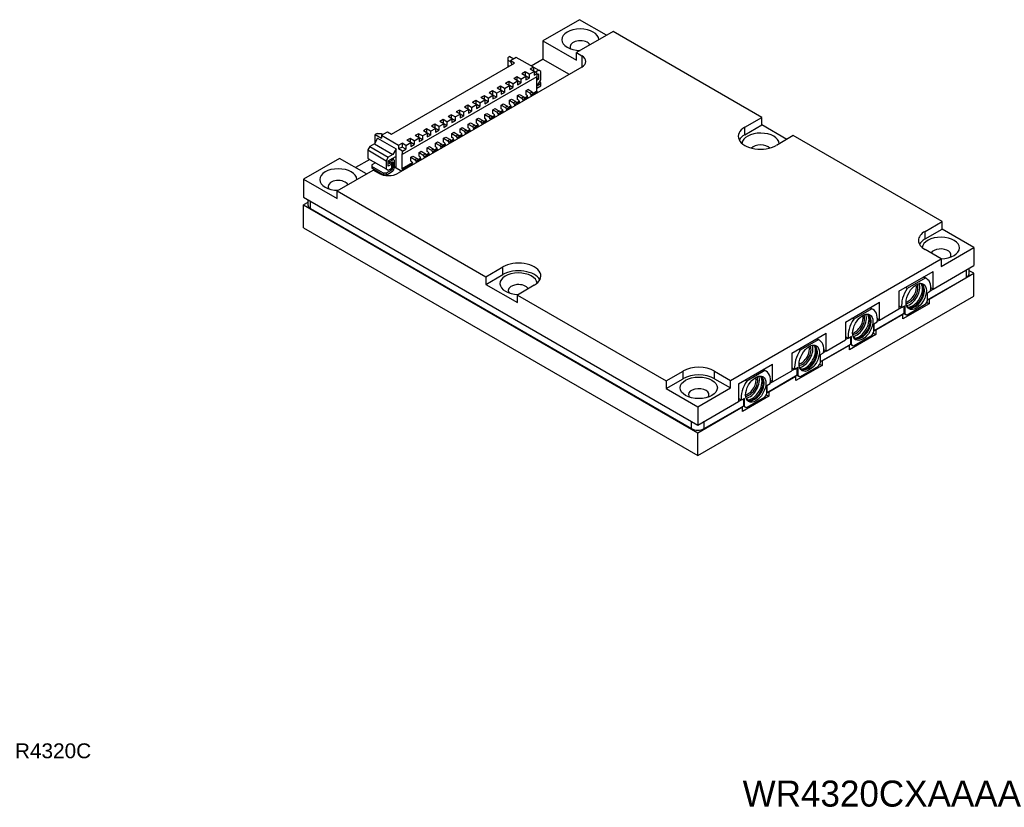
# Model space of a CAD drawing. Header units: millimetres. Extents: x 27 to 274, y 29 to 193.
# Tile 5 of 5: x 168 to 274, y 29 to 114. Entities that reach past the tile are written whole.
import ezdxf

# ---------------------------------------------------------------- set-up
doc = ezdxf.new("R2010")
doc.units = ezdxf.units.MM
doc.layers.add('Default', color=7, linetype='Continuous')
doc.layers.add('DV1_0', color=7, linetype='Continuous')

msp = doc.modelspace()

# ---------------------------------------------------------------- linework, layer by layer
at = {"layer": 'DV1_0', "color": 7, "linetype": 'Continuous'}
for p, q in [((228.13, 114.1), (224.19, 111.83)), ((231.03, 112.43), (228.13, 114.1)), ((231.74, 112.84), (227.8, 110.56)), ((247.74, 103.6), (231.74, 112.84)), ((224.19, 111.83), (224.19, 109.87)), ((224.19, 111.83), (227.8, 109.75)), ((227.8, 109.75), (227.8, 110.56)), ((227.8, 110.56), (228.38, 110.23)), ((228.38, 110.23), (228.38, 109)), ((207.9, 101.8), (221.12, 109.44)), ((220.62, 110.13), (220.41, 110.01)), ((220.41, 110.01), (220.41, 109.76)), ((220.41, 109.76), (220.7, 109.6)), ((220.41, 109.76), (220.41, 109.19)), ((220.55, 109.11), (220.41, 109.19)), ((220.41, 109.19), (220.41, 109.03)), ((220.62, 110.13), (221.05, 109.89)), ((221.33, 110.05), (220.7, 109.68)), ((220.7, 109.68), (220.7, 109.6)), ((221.12, 109.44), (220.7, 109.68)), ((220.87, 109.29), (220.7, 109.6)), ((223.17, 108.99), (221.33, 110.05)), ((224.22, 109.85), (222.94, 109.12)), ((224.19, 109.87), (227.03, 108.23)), ((228.38, 109), (208.62, 97.59)), ((222.29, 108.48), (221.93, 108.27)), ((222.36, 108.03), (221.93, 108.27)), ((222.29, 108.48), (222.29, 108.07)), ((222.71, 108.23), (222.29, 108.48)), ((222.71, 108.23), (223.24, 108.54)), ((222.71, 108.23), (222.71, 107.82)), ((223.17, 108.99), (222.82, 108.78)), ((223.24, 108.54), (222.82, 108.78)), ((223.17, 108.99), (223.17, 108.58)), ((223.17, 108.99), (223.74, 108.66)), ((223.24, 108.54), (223.24, 108.13)), ((223.59, 108.33), (223.24, 108.54)), ((223.24, 108.13), (223.59, 108.33)), ((223.74, 108.66), (223.38, 108.46)), ((223.59, 108.01), (223.59, 108.33)), ((223.59, 108.2), (223.73, 108.27)), ((223.73, 108.27), (223.73, 107.7)), ((223.95, 108.54), (223.74, 108.66)), ((223.95, 107.64), (223.95, 108.54)), ((209.1, 99.64), (223.59, 108.01)), ((220.52, 107.46), (220.17, 107.25)), ((220.59, 107.01), (220.17, 107.25)), ((220.52, 107.46), (220.52, 107.05)), ((220.94, 107.21), (220.52, 107.46)), ((220.94, 107.21), (221.47, 107.52)), ((220.94, 107.21), (220.94, 106.8)), ((221.4, 107.97), (221.05, 107.76)), ((221.47, 107.52), (221.05, 107.76)), ((221.4, 107.97), (221.4, 107.56)), ((221.83, 107.72), (221.4, 107.97)), ((221.47, 107.52), (221.47, 107.11)), ((221.83, 107.31), (221.47, 107.52)), ((221.47, 107.11), (221.83, 107.31)), ((221.83, 107.72), (222.36, 108.03)), ((221.83, 107.72), (221.83, 107.31)), ((222.36, 108.03), (222.36, 107.62)), ((222.71, 107.82), (222.36, 108.03)), ((222.36, 107.62), (222.71, 107.82)), ((223.52, 106.42), (223.52, 107.97)), ((223.52, 107.77), (223.59, 107.81)), ((223.73, 107.7), (223.52, 107.58)), ((223.52, 107.15), (223.74, 107.27)), ((223.95, 107.19), (223.52, 106.95)), ((223.57, 107.8), (223.73, 107.7)), ((223.59, 107.81), (223.59, 108.01)), ((223.74, 107.27), (223.95, 107.64)), ((223.95, 107.35), (223.82, 107.43)), ((223.95, 107.19), (223.95, 107.35)), ((223.95, 106.99), (223.95, 107.19)), ((218.29, 105.68), (218.82, 105.99)), ((218.75, 106.44), (218.4, 106.23)), ((218.82, 105.99), (218.4, 106.23)), ((218.75, 106.44), (218.75, 106.03)), ((219.18, 106.19), (218.75, 106.44)), ((218.82, 105.99), (218.82, 105.58)), ((219.18, 105.78), (218.82, 105.99)), ((219.18, 106.19), (219.71, 106.5)), ((219.18, 106.19), (219.18, 105.78)), ((219.63, 106.95), (219.28, 106.74)), ((219.71, 106.5), (219.28, 106.74)), ((219.63, 106.95), (219.63, 106.54)), ((220.06, 106.7), (219.63, 106.95)), ((219.71, 106.5), (219.71, 106.09)), ((220.06, 106.29), (219.71, 106.5)), ((219.71, 106.09), (220.06, 106.29)), ((220.06, 106.7), (220.59, 107.01)), ((220.06, 106.7), (220.06, 106.29)), ((220.59, 107.01), (220.59, 106.6)), ((220.94, 106.8), (220.59, 107.01)), ((220.59, 106.6), (220.94, 106.8)), ((221.47, 105.94), (221.69, 106.07)), ((221.69, 106.07), (222.15, 105.81)), ((222.35, 106.45), (222.58, 106.58)), ((222.81, 106.19), (222.35, 106.45)), ((222.35, 106.45), (222.35, 106.04)), ((222.35, 106.04), (222.42, 106)), ((223.04, 106.32), (222.58, 106.58)), ((223.04, 106.32), (222.81, 106.19)), ((223.14, 106.13), (222.92, 106)), ((222.92, 105.85), (222.92, 106)), ((223.52, 106.42), (223.13, 106.19)), ((223.14, 106.11), (223.59, 106.37)), ((223.14, 105.98), (223.14, 106.13)), ((223.52, 106.74), (223.95, 106.99)), ((223.59, 106.37), (223.52, 106.42)), ((223.59, 106.24), (223.59, 106.37)), ((216.1, 104.9), (215.75, 104.7)), ((216.1, 104.9), (216.1, 104.5)), ((216.52, 104.66), (216.1, 104.9)), ((216.52, 104.66), (217.05, 104.97)), ((216.98, 105.42), (216.63, 105.21)), ((217.05, 104.97), (216.63, 105.21)), ((216.98, 105.42), (216.98, 105.01)), ((217.41, 105.17), (216.98, 105.42)), ((217.05, 104.97), (217.05, 104.56)), ((217.41, 104.76), (217.05, 104.97)), ((217.41, 105.17), (217.94, 105.48)), ((217.41, 105.17), (217.41, 104.76)), ((217.87, 105.93), (217.51, 105.72)), ((217.94, 105.48), (217.51, 105.72)), ((217.87, 105.93), (217.87, 105.52)), ((218.29, 105.68), (217.87, 105.93)), ((217.94, 105.48), (217.94, 105.07)), ((218.29, 105.27), (217.94, 105.48)), ((217.94, 105.07), (218.29, 105.27)), ((218.29, 105.68), (218.29, 105.27)), ((218.82, 105.58), (219.18, 105.78)), ((219.7, 104.92), (219.92, 105.05)), ((219.7, 104.92), (220.16, 104.66)), ((219.7, 104.51), (219.7, 104.92)), ((219.92, 105.05), (220.38, 104.79)), ((220.58, 105.43), (220.81, 105.56)), ((220.58, 105.43), (221.04, 105.17)), ((220.58, 105.02), (220.58, 105.43)), ((220.65, 104.98), (220.58, 105.02)), ((220.81, 105.56), (221.27, 105.3)), ((221.27, 105.3), (221.04, 105.17)), ((221.37, 105.11), (221.15, 104.98)), ((221.15, 104.98), (221.15, 104.83)), ((221.66, 105.34), (221.36, 105.17)), ((221.37, 105.09), (221.68, 105.27)), ((221.37, 105.11), (221.37, 104.96)), ((221.47, 105.94), (221.93, 105.68)), ((221.47, 105.53), (221.47, 105.94)), ((221.54, 105.49), (221.47, 105.53)), ((221.68, 105.13), (221.68, 105.25)), ((222.15, 105.81), (221.93, 105.68)), ((222.26, 105.62), (222.03, 105.49)), ((222.03, 105.49), (222.03, 105.34)), ((222.54, 105.85), (222.25, 105.68)), ((222.26, 105.6), (222.56, 105.78)), ((222.26, 105.62), (222.26, 105.47)), ((222.56, 105.76), (222.56, 105.64)), ((214.33, 103.88), (213.98, 103.68)), ((214.33, 103.88), (214.33, 103.48)), ((214.76, 103.64), (214.33, 103.88)), ((214.76, 103.64), (215.29, 103.95)), ((215.22, 104.39), (214.86, 104.19)), ((215.29, 103.95), (214.86, 104.19)), ((215.22, 104.39), (215.22, 103.99)), ((215.64, 104.15), (215.22, 104.39)), ((215.29, 103.95), (215.29, 103.54)), ((215.64, 103.74), (215.29, 103.95)), ((215.64, 104.15), (216.17, 104.46)), ((215.64, 104.15), (215.64, 103.74)), ((216.17, 104.46), (215.75, 104.7)), ((216.17, 104.46), (216.17, 104.05)), ((216.52, 104.25), (216.17, 104.46)), ((216.17, 104.05), (216.52, 104.25)), ((216.52, 104.66), (216.52, 104.25)), ((217.05, 104.56), (217.41, 104.76)), ((217.93, 103.9), (218.16, 104.03)), ((217.93, 103.9), (218.39, 103.64)), ((217.93, 103.49), (217.93, 103.9)), ((218.16, 104.03), (218.62, 103.77)), ((218.81, 104.41), (219.04, 104.54)), ((218.81, 104.41), (219.27, 104.15)), ((218.81, 104), (218.81, 104.41)), ((218.89, 103.96), (218.81, 104)), ((219.04, 104.54), (219.5, 104.28)), ((219.5, 104.28), (219.27, 104.15)), ((219.61, 104.09), (219.38, 103.96)), ((219.38, 103.96), (219.38, 103.81)), ((219.89, 104.32), (219.6, 104.15)), ((219.61, 104.07), (219.91, 104.25)), ((219.61, 104.09), (219.61, 103.94)), ((219.77, 104.47), (219.7, 104.51)), ((219.91, 104.11), (219.91, 104.23)), ((220.38, 104.79), (220.16, 104.66)), ((220.49, 104.6), (220.26, 104.47)), ((220.26, 104.47), (220.26, 104.32)), ((220.78, 104.83), (220.48, 104.66)), ((220.49, 104.58), (220.79, 104.76)), ((220.49, 104.6), (220.49, 104.45)), ((220.79, 104.62), (220.79, 104.74)), ((212.56, 102.86), (212.21, 102.66)), ((212.56, 102.86), (212.56, 102.46)), ((212.99, 102.62), (212.56, 102.86)), ((212.99, 102.62), (213.52, 102.92)), ((213.45, 103.37), (213.09, 103.17)), ((213.52, 102.92), (213.09, 103.17)), ((213.45, 103.37), (213.45, 102.97)), ((213.87, 103.13), (213.45, 103.37)), ((213.52, 102.92), (213.52, 102.52)), ((213.87, 102.72), (213.52, 102.92)), ((213.87, 103.13), (214.4, 103.44)), ((213.87, 103.13), (213.87, 102.72)), ((214.4, 103.44), (213.98, 103.68)), ((214.4, 103.44), (214.4, 103.03)), ((214.76, 103.23), (214.4, 103.44)), ((214.4, 103.03), (214.76, 103.23)), ((214.76, 103.64), (214.76, 103.23)), ((215.29, 103.54), (215.64, 103.74)), ((216.16, 102.88), (216.39, 103.01)), ((216.16, 102.88), (216.62, 102.61)), ((216.16, 102.47), (216.16, 102.88)), ((216.39, 103.01), (216.85, 102.75)), ((217.24, 102.79), (216.95, 102.62)), ((217.05, 103.39), (217.27, 103.52)), ((217.05, 103.39), (217.51, 103.12)), ((217.05, 102.98), (217.05, 103.39)), ((217.12, 102.94), (217.05, 102.98)), ((217.27, 103.52), (217.73, 103.26)), ((217.73, 103.26), (217.51, 103.12)), ((217.84, 103.07), (217.61, 102.94)), ((217.61, 102.94), (217.61, 102.79)), ((218.12, 103.3), (217.83, 103.13)), ((217.84, 103.05), (218.14, 103.23)), ((217.84, 103.07), (217.84, 102.92)), ((218, 103.45), (217.93, 103.49)), ((218.14, 103.09), (218.14, 103.21)), ((218.62, 103.77), (218.39, 103.64)), ((218.72, 103.58), (218.5, 103.45)), ((218.5, 103.45), (218.5, 103.3)), ((219.01, 103.81), (218.71, 103.64)), ((218.72, 103.56), (219.03, 103.74)), ((218.72, 103.58), (218.72, 103.43)), ((219.03, 103.6), (219.03, 103.72)), ((245.91, 102.54), (247.74, 103.6)), ((245.91, 101.73), (247.74, 102.78)), ((247.74, 102.78), (247.74, 103.6)), ((250.43, 101.23), (247.74, 102.78)), ((206.34, 101.88), (206.13, 101.76)), ((206.13, 100.86), (206.13, 101.76)), ((206.13, 101.76), (206.84, 101.35)), ((206.34, 101.88), (206.77, 101.88)), ((206.77, 101.88), (206.98, 101.76)), ((206.84, 101.68), (207.47, 102.05)), ((207.47, 102.05), (207.9, 101.8)), ((210.8, 101.84), (210.44, 101.64)), ((210.8, 101.84), (210.8, 101.43)), ((211.22, 101.6), (210.8, 101.84)), ((211.22, 101.6), (211.75, 101.9)), ((211.68, 102.35), (211.33, 102.15)), ((211.75, 101.9), (211.33, 102.15)), ((211.68, 102.35), (211.68, 101.95)), ((212.1, 102.11), (211.68, 102.35)), ((211.75, 101.9), (211.75, 101.5)), ((212.1, 101.7), (211.75, 101.9)), ((212.1, 102.11), (212.63, 102.41)), ((212.1, 102.11), (212.1, 101.7)), ((212.63, 102.41), (212.21, 102.66)), ((212.63, 102.41), (212.63, 102.01)), ((212.99, 102.21), (212.63, 102.41)), ((212.63, 102.01), (212.99, 102.21)), ((212.99, 102.62), (212.99, 102.21)), ((213.52, 102.52), (213.87, 102.72)), ((214.4, 101.86), (214.62, 101.99)), ((214.4, 101.86), (214.85, 101.59)), ((214.4, 101.45), (214.4, 101.86)), ((214.62, 101.99), (215.08, 101.72)), ((215.08, 101.72), (214.85, 101.59)), ((215.47, 101.77), (215.18, 101.6)), ((215.28, 102.37), (215.51, 102.5)), ((215.28, 102.37), (215.74, 102.1)), ((215.28, 101.96), (215.28, 102.37)), ((215.35, 101.92), (215.28, 101.96)), ((215.51, 102.5), (215.96, 102.23)), ((215.96, 102.23), (215.74, 102.1)), ((216.07, 102.05), (215.84, 101.92)), ((215.84, 101.92), (215.84, 101.76)), ((216.36, 102.28), (216.06, 102.11)), ((216.07, 102.03), (216.37, 102.21)), ((216.07, 102.05), (216.07, 101.9)), ((216.23, 102.43), (216.16, 102.47)), ((216.37, 102.07), (216.37, 102.19)), ((216.85, 102.75), (216.62, 102.61)), ((216.95, 102.56), (216.73, 102.43)), ((216.73, 102.43), (216.73, 102.28)), ((216.95, 102.54), (217.26, 102.72)), ((216.95, 102.56), (216.95, 102.41)), ((217.26, 102.58), (217.26, 102.7)), ((245.91, 101.73), (245.91, 102.54)), ((206.06, 100.74), (205.56, 100.45)), ((206.41, 101.35), (206.06, 100.74)), ((206.06, 100.74), (208.04, 99.6)), ((206.41, 101.35), (208.39, 100.21)), ((206.84, 101.68), (206.84, 101.35)), ((206.84, 101.68), (208.67, 100.62)), ((208.67, 100.62), (209.03, 100.82)), ((209.03, 100.82), (209.03, 100.41)), ((209.45, 100.58), (209.03, 100.82)), ((209.45, 100.58), (209.98, 100.88)), ((209.91, 101.33), (209.56, 101.13)), ((209.98, 100.88), (209.56, 101.13)), ((209.91, 101.33), (209.91, 100.92)), ((210.34, 101.09), (209.91, 101.33)), ((209.98, 100.88), (209.98, 100.48)), ((210.34, 100.68), (209.98, 100.88)), ((209.98, 100.48), (210.34, 100.68)), ((210.34, 101.09), (210.87, 101.39)), ((210.34, 101.09), (210.34, 100.68)), ((210.87, 101.39), (210.44, 101.64)), ((210.87, 101.39), (210.87, 100.99)), ((211.22, 101.19), (210.87, 101.39)), ((210.87, 100.99), (211.22, 101.19)), ((211.22, 101.6), (211.22, 101.19)), ((211.75, 101.5), (212.1, 101.7)), ((212.63, 100.84), (212.85, 100.97)), ((212.63, 100.84), (213.09, 100.57)), ((212.63, 100.43), (212.63, 100.84)), ((212.85, 100.97), (213.31, 100.7)), ((213.31, 100.7), (213.09, 100.57)), ((213.7, 100.75), (213.41, 100.58)), ((213.42, 100.5), (213.72, 100.67)), ((213.51, 101.35), (213.74, 101.48)), ((213.51, 101.35), (213.97, 101.08)), ((213.51, 100.94), (213.51, 101.35)), ((213.58, 100.9), (213.51, 100.94)), ((213.72, 100.54), (213.72, 100.65)), ((213.74, 101.48), (214.2, 101.21)), ((214.2, 101.21), (213.97, 101.08)), ((214.3, 101.03), (214.08, 100.9)), ((214.08, 100.9), (214.08, 100.74)), ((214.59, 101.26), (214.29, 101.09)), ((214.3, 101.01), (214.61, 101.19)), ((214.3, 101.03), (214.3, 100.88)), ((214.47, 101.41), (214.4, 101.45)), ((214.61, 101.05), (214.61, 101.17)), ((215.19, 101.54), (214.96, 101.41)), ((214.96, 101.41), (214.96, 101.25)), ((215.19, 101.52), (215.49, 101.7)), ((215.19, 101.54), (215.19, 101.39)), ((215.49, 101.56), (215.49, 101.68)), ((251.13, 101.64), (249.31, 100.58)), ((267.14, 92.4), (251.13, 101.64)), ((205.56, 100.45), (205.35, 100.09)), ((205.35, 100.09), (207.33, 98.94)), ((205.35, 100.09), (205.35, 99.19)), ((205.56, 100.45), (207.54, 99.31)), ((208.04, 99.6), (207.54, 99.31)), ((208.39, 100.21), (208.04, 99.6)), ((208.39, 98.25), (208.39, 100.21)), ((208.67, 100.62), (208.67, 100.21)), ((209.03, 100.41), (208.67, 100.21)), ((209.1, 99.97), (208.67, 100.21)), ((209.45, 100.17), (209.03, 100.41)), ((209.1, 99.64), (209.03, 99.68)), ((209.03, 98.05), (209.03, 99.68)), ((209.1, 99.97), (209.45, 100.17)), ((209.1, 99.64), (209.1, 99.97)), ((209.45, 100.58), (209.45, 100.17)), ((210.86, 99.82), (211.09, 99.95)), ((210.86, 99.82), (211.32, 99.55)), ((210.86, 99.41), (210.86, 99.82)), ((211.09, 99.95), (211.55, 99.68)), ((211.55, 99.68), (211.32, 99.55)), ((211.94, 99.73), (211.64, 99.56)), ((211.65, 99.48), (211.95, 99.65)), ((211.74, 100.33), (211.97, 100.46)), ((211.74, 100.33), (212.2, 100.06)), ((211.74, 99.92), (211.74, 100.33)), ((211.81, 99.88), (211.74, 99.92)), ((211.96, 99.52), (211.96, 99.63)), ((211.97, 100.46), (212.43, 100.19)), ((212.43, 100.19), (212.2, 100.06)), ((212.54, 100.01), (212.31, 99.88)), ((212.31, 99.88), (212.31, 99.72)), ((212.82, 100.24), (212.53, 100.07)), ((212.54, 99.99), (212.84, 100.16)), ((212.54, 100.01), (212.54, 99.85)), ((212.7, 100.39), (212.63, 100.43)), ((212.84, 100.03), (212.84, 100.14)), ((213.42, 100.52), (213.19, 100.39)), ((213.19, 100.39), (213.19, 100.23)), ((213.42, 100.52), (213.42, 100.36)), ((202.31, 99.19), (198.43, 96.96)), ((205.21, 97.52), (202.31, 99.19)), ((205.55, 99.08), (204.03, 98.2)), ((205.35, 99.19), (207.33, 98.05)), ((206.16, 98.72), (205.78, 98.5)), ((207.54, 99.31), (207.33, 98.94)), ((207.33, 98.94), (207.33, 98.05)), ((207.55, 98.93), (208.37, 99.4)), ((207.55, 98.36), (207.55, 98.93)), ((207.69, 98.83), (207.55, 98.91)), ((207.69, 98.62), (207.55, 98.71)), ((207.56, 98.7), (207.55, 98.69)), ((207.92, 98.57), (207.55, 98.36)), ((207.99, 99), (207.69, 98.83)), ((207.69, 98.83), (207.69, 98.62)), ((207.69, 98.62), (207.99, 98.8)), ((207.99, 99), (207.83, 99.09)), ((207.9, 98.75), (207.92, 98.74)), ((207.92, 98.57), (207.92, 98.74)), ((207.92, 98.14), (207.92, 98.57)), ((208.16, 99.02), (207.93, 99.15)), ((208.06, 98.75), (207.99, 98.8)), ((208.06, 98.75), (208.06, 98.18)), ((208.08, 99.24), (208.08, 99.06)), ((208.23, 98.28), (208.23, 98.86)), ((208.37, 99.4), (208.37, 98.24)), ((210.17, 98.71), (209.03, 98.05)), ((209.1, 98.01), (210.19, 98.63)), ((209.98, 99.31), (210.2, 99.44)), ((209.98, 99.31), (210.44, 99.04)), ((209.98, 98.9), (209.98, 99.31)), ((210.05, 98.86), (209.98, 98.9)), ((210.19, 98.5), (210.19, 98.61)), ((210.2, 99.44), (210.66, 99.17)), ((210.66, 99.17), (210.44, 99.04)), ((210.77, 98.99), (210.54, 98.86)), ((210.54, 98.86), (210.54, 98.7)), ((211.05, 99.22), (210.76, 99.05)), ((210.77, 98.97), (211.07, 99.14)), ((210.77, 98.99), (210.77, 98.83)), ((210.93, 99.37), (210.86, 99.41)), ((211.07, 99.01), (211.07, 99.12)), ((211.65, 99.5), (211.43, 99.37)), ((211.43, 99.37), (211.43, 99.21)), ((211.65, 99.5), (211.65, 99.34)), ((202.04, 95.69), (205.91, 97.93)), ((205.78, 98.5), (205.78, 98.33)), ((207.05, 97.6), (205.78, 98.33)), ((205.78, 98.33), (205.78, 98.13)), ((207.05, 97.39), (205.78, 98.13)), ((206.5, 97.59), (205.91, 97.93)), ((207.05, 97.6), (207.05, 97.39)), ((207.33, 97.6), (207.05, 97.6)), ((207.33, 98.05), (207.54, 97.92)), ((207.91, 97.93), (207.33, 97.6)), ((207.33, 97.39), (207.91, 97.73)), ((207.33, 97.6), (207.33, 97.39)), ((207.54, 97.92), (207.92, 98.14)), ((207.91, 97.93), (207.74, 98.04)), ((208.06, 98.18), (207.92, 98.26)), ((208.23, 98.31), (208.37, 98.24)), ((208.23, 98.26), (209, 97.82)), ((208.37, 98.24), (208.39, 98.25)), ((209.1, 98.01), (209.03, 98.05)), ((209.1, 97.87), (209.1, 98.01)), ((198.43, 96.96), (198.43, 95)), ((198.43, 96.96), (202.04, 94.87)), ((207.33, 97.39), (207.05, 97.39)), ((202.04, 94.87), (202.04, 95.69)), ((202.04, 95.69), (218.04, 86.45)), ((198.43, 95), (240.86, 70.5)), ((198.9, 94.45), (198.43, 94.18)), ((198.9, 94.73), (198.9, 94.19)), ((199.19, 93.79), (199.19, 94.56)), ((198.43, 94.18), (240.86, 69.68)), ((198.43, 91.73), (198.43, 94.18)), ((199.19, 93.79), (240.18, 70.12)), ((265.31, 91.34), (267.14, 92.4)), ((267.14, 91.58), (267.14, 92.4)), ((198.43, 91.73), (240.86, 67.23)), ((265.31, 90.53), (267.14, 91.58)), ((265.31, 90.53), (265.31, 91.34)), ((270.56, 89.61), (267.14, 91.58)), ((267.03, 88.39), (265.31, 89.38)), ((267.03, 87.57), (270.56, 89.61)), ((270.56, 89.61), (270.56, 87.65)), ((244.39, 75.31), (267.03, 88.39)), ((267.03, 88.39), (267.03, 87.57)), ((218.04, 86.45), (219.87, 87.51)), ((219.87, 86.69), (219.87, 87.51)), ((262.49, 84.9), (266.17, 87.02)), ((266.17, 85.11), (270.56, 87.65)), ((266.17, 85.11), (266.17, 87.02)), ((269.76, 86.39), (269.76, 87.18)), ((270.07, 86.83), (270.07, 87.36)), ((270.56, 86.83), (270.07, 87.11)), ((218.04, 85.63), (219.87, 86.69)), ((218.04, 86.45), (218.04, 85.63)), ((265.33, 86.32), (263.39, 85.2)), ((265.14, 86.43), (265.33, 86.32)), ((265.47, 86.26), (265.16, 86.44)), ((265.57, 83.97), (269.76, 86.39)), ((265.75, 84.05), (270.56, 86.83)), ((270.56, 84.38), (270.56, 86.83)), ((218.04, 85.63), (221.44, 83.68)), ((223.26, 85.55), (221.44, 84.49)), ((262.49, 84.9), (262.49, 82.99)), ((263.39, 85.2), (263.2, 85.31)), ((265.56, 84.73), (265.91, 84.93)), ((265.92, 84.99), (266.15, 85.12)), ((266.17, 85.11), (265.93, 85.25)), ((221.44, 84.49), (237.44, 75.25)), ((221.44, 83.68), (221.44, 84.49)), ((240.86, 67.23), (270.56, 84.38)), ((256.75, 81.58), (260.42, 83.71)), ((260.42, 81.79), (260.42, 83.71)), ((265.48, 83.71), (265.75, 83.56)), ((265.56, 83.86), (265.56, 84.73)), ((265.56, 83.98), (265.57, 83.97)), ((265.57, 83.97), (265.57, 84.73)), ((265.72, 84.06), (265.75, 84.05)), ((265.75, 84.05), (265.75, 83.56)), ((259.58, 83.01), (257.64, 81.88)), ((259.4, 83.11), (259.58, 83.01)), ((259.72, 82.94), (259.41, 83.12)), ((260.42, 81.79), (262.49, 82.99)), ((262.81, 83.14), (262.49, 83.32)), ((262.49, 83.01), (262.76, 83.16)), ((263.16, 83.34), (262.81, 83.14)), ((265.75, 83.56), (262.92, 81.93)), ((263.05, 82.53), (263.05, 83.28)), ((263.16, 82.47), (263.16, 83.34)), ((265.33, 83.47), (263.39, 82.34)), ((256.75, 81.58), (256.75, 79.67)), ((257.64, 81.88), (257.45, 81.99)), ((259.81, 81.41), (260.16, 81.61)), ((259.82, 80.66), (263.05, 82.53)), ((260, 80.73), (262.92, 82.42)), ((260.17, 81.67), (260.41, 81.8)), ((260.42, 81.79), (260.18, 81.93)), ((262.92, 82.42), (262.89, 82.43)), ((262.92, 81.93), (262.92, 82.42)), ((263.05, 82.53), (263.16, 82.47)), ((263.05, 82.52), (263.25, 82.41)), ((259.81, 80.54), (259.81, 81.41)), ((259.81, 80.66), (259.82, 80.66)), ((259.82, 80.66), (259.82, 81.41)), ((259.97, 80.75), (260, 80.73)), ((260, 80.73), (260, 80.24)), ((250.98, 78.25), (254.66, 80.38)), ((253.82, 79.68), (251.88, 78.56)), ((253.63, 79.79), (253.82, 79.68)), ((253.96, 79.62), (253.65, 79.79)), ((254.66, 78.47), (254.66, 80.38)), ((254.66, 78.47), (256.75, 79.67)), ((257.06, 79.82), (256.75, 80)), ((256.75, 79.69), (257.01, 79.85)), ((257.41, 80.02), (257.06, 79.82)), ((260, 80.24), (257.17, 78.61)), ((257.31, 79.21), (257.31, 79.96)), ((257.41, 79.15), (257.41, 80.02)), ((259.58, 80.15), (257.64, 79.03)), ((259.74, 80.39), (260, 80.24)), ((251.88, 78.56), (251.69, 78.66)), ((254.07, 77.34), (257.31, 79.21)), ((254.24, 77.41), (257.17, 79.1)), ((254.41, 78.34), (254.64, 78.48)), ((254.66, 78.47), (254.42, 78.6)), ((257.17, 79.1), (257.14, 79.11)), ((257.17, 78.61), (257.17, 79.1)), ((257.3, 79.2), (257.5, 79.09)), ((257.31, 79.21), (257.41, 79.15)), ((250.98, 78.25), (250.98, 76.34)), ((254.05, 78.08), (254.4, 78.28)), ((254.05, 77.21), (254.05, 78.08)), ((254.05, 77.35), (254.07, 77.34)), ((254.07, 77.34), (254.07, 78.09)), ((254.21, 77.42), (254.24, 77.41)), ((254.24, 77.41), (254.24, 76.92)), ((237.44, 75.25), (239.27, 76.31)), ((239.27, 75.49), (239.27, 76.31)), ((242.66, 76.31), (244.39, 75.31)), ((242.66, 75.49), (242.66, 76.31)), ((245.24, 74.94), (248.91, 77.06)), ((248.07, 76.36), (246.13, 75.24)), ((247.89, 76.47), (248.07, 76.36)), ((248.21, 76.3), (247.9, 76.48)), ((248.91, 75.15), (248.91, 77.06)), ((248.91, 75.15), (250.98, 76.34)), ((251.3, 76.49), (250.98, 76.67)), ((250.98, 76.37), (251.25, 76.52)), ((251.65, 76.69), (251.3, 76.49)), ((254.24, 76.92), (251.41, 75.28)), ((251.56, 75.89), (251.56, 76.64)), ((251.65, 75.82), (251.65, 76.69)), ((253.82, 76.82), (251.88, 75.7)), ((253.97, 77.07), (254.24, 76.92)), ((237.44, 74.44), (239.27, 75.49)), ((237.44, 75.25), (237.44, 74.44)), ((242.66, 75.49), (244.39, 74.5)), ((244.39, 74.5), (244.39, 75.31)), ((246.13, 75.24), (245.94, 75.35)), ((248.32, 74.02), (251.56, 75.89)), ((248.49, 74.09), (251.41, 75.77)), ((248.91, 75.15), (248.67, 75.29)), ((251.41, 75.77), (251.38, 75.79)), ((251.41, 75.28), (251.41, 75.77)), ((251.54, 75.88), (251.65, 75.82)), ((251.54, 75.88), (251.74, 75.76)), ((237.44, 74.44), (240.86, 72.46)), ((240.86, 72.46), (244.39, 74.5)), ((245.24, 74.94), (245.24, 73.03)), ((248.3, 74.76), (248.65, 74.96)), ((248.3, 73.89), (248.3, 74.76)), ((248.32, 74.02), (248.32, 74.77)), ((248.66, 75.02), (248.9, 75.16)), ((245.55, 73.17), (245.24, 73.35)), ((245.24, 73.04), (245.5, 73.2)), ((245.9, 73.37), (245.55, 73.17)), ((248.49, 73.6), (245.66, 71.96)), ((245.81, 72.57), (245.81, 73.33)), ((245.9, 72.5), (245.9, 73.37)), ((248.07, 73.5), (246.13, 72.38)), ((248.23, 73.75), (248.49, 73.6)), ((248.3, 74.03), (248.32, 74.02)), ((248.46, 74.1), (248.49, 74.09)), ((248.49, 74.09), (248.49, 73.6)), ((240.86, 70.5), (245.24, 73.03)), ((240.86, 72.46), (240.86, 70.5)), ((240.86, 69.68), (245.66, 72.45)), ((241.56, 70.12), (245.81, 72.57)), ((245.66, 72.45), (245.64, 72.47)), ((245.66, 71.96), (245.66, 72.45)), ((245.79, 72.56), (245.99, 72.44)), ((245.8, 72.56), (245.9, 72.5)), ((240.18, 70.12), (240.18, 70.89)), ((241.56, 70.12), (241.56, 70.91)), ((240.86, 67.23), (240.86, 69.68))]:
    msp.add_line(p, q, dxfattribs=at)
for centre, major_axis, start_param, end_param in [((228.21, 111.95), (2, 0), 0.010001, 4.702388), ((228.21, 111.21), (-1.1, 0), 3.455129, 6.283185), ((228.21, 111.21), (-1.1, 0), 0, 0.431062), ((227.32, 109.61), (-1.5, 0), 2.356194, 3.926991), ((222.42, 105.84), (0.1, -0.173), 0.785398, 2.356194), ((222.81, 106.06), (-0.075, 0.13), 3.926991, 5.497787), ((223.04, 106.19), (-0.075, 0.13), 3.926991, 5.497787), ((220.65, 104.82), (0.1, -0.173), 0.785398, 2.356194), ((221.04, 105.04), (-0.075, 0.13), 3.926991, 5.497787), ((221.27, 105.17), (-0.075, 0.13), 3.926991, 5.497787), ((221.54, 105.33), (0.1, -0.173), 0.785398, 2.356194), ((221.93, 105.55), (-0.075, 0.13), 3.926991, 5.497787), ((222.15, 105.68), (-0.075, 0.13), 3.926991, 5.497787), ((218.89, 103.8), (0.1, -0.173), 0.785398, 2.356194), ((219.27, 104.02), (-0.075, 0.13), 3.926991, 5.497787), ((219.5, 104.15), (-0.075, 0.13), 3.926991, 5.497787), ((219.77, 104.31), (0.1, -0.173), 0.785398, 2.356194), ((220.16, 104.53), (-0.075, 0.13), 3.926991, 5.497787), ((220.38, 104.66), (-0.075, 0.13), 3.926991, 5.497787), ((217.12, 102.78), (0.1, -0.173), 0.785398, 2.356194), ((217.51, 103), (-0.075, 0.13), 3.926991, 5.497787), ((217.73, 103.13), (-0.075, 0.13), 3.926991, 5.497787), ((218, 103.29), (0.1, -0.173), 0.785398, 2.356194), ((218.39, 103.51), (-0.075, 0.13), 3.926991, 5.497787), ((218.62, 103.64), (-0.075, 0.13), 3.926991, 5.497787), ((215.08, 101.6), (-0.075, 0.13), 3.926991, 5.497787), ((215.35, 101.76), (0.1, -0.173), 0.785398, 2.356194), ((215.74, 101.98), (-0.075, 0.13), 3.926991, 5.497787), ((215.96, 102.11), (-0.075, 0.13), 3.926991, 5.497787), ((216.23, 102.27), (0.1, -0.173), 0.785398, 2.356194), ((216.62, 102.49), (-0.075, 0.13), 3.926991, 5.497787), ((216.85, 102.62), (-0.075, 0.13), 3.926991, 5.497787), ((247.61, 101.56), (2.4, 0), 2.356194, 5.497787), ((247.61, 100.75), (2.4, 0), 2.356194, 2.842527), ((247.61, 100.75), (2, 0), 0.010001, 3.099154), ((213.31, 100.58), (-0.075, 0.13), 3.926991, 5.497787), ((213.58, 100.74), (0.1, -0.173), 0.785398, 2.356194), ((213.97, 100.96), (-0.075, 0.13), 3.926991, 5.497787), ((214.2, 101.09), (-0.075, 0.13), 3.926991, 5.497787), ((214.47, 101.25), (0.1, -0.173), 0.785398, 2.356194), ((214.85, 101.47), (-0.075, 0.13), 3.926991, 5.497787), ((211.55, 99.56), (-0.075, 0.13), 3.926991, 5.497787), ((211.81, 99.72), (0.1, -0.173), 0.785398, 2.356194), ((212.2, 99.94), (-0.075, 0.13), 3.926991, 5.497787), ((212.43, 100.07), (-0.075, 0.13), 3.926991, 5.497787), ((212.7, 100.23), (0.1, -0.173), 0.785398, 2.356194), ((213.09, 100.45), (-0.075, 0.13), 3.926991, 5.497787), ((247.61, 100.01), (-1.1, 0), 3.610227, 5.814551), ((207.99, 98.71), (-0.175, -0.303), 2.356194, 3.926991), ((207.99, 98.71), (-0.05, -0.0866), 2.356194, 3.926991), ((210.05, 98.7), (0.1, -0.173), 0.785398, 2.356194), ((210.44, 98.92), (-0.075, 0.13), 3.926991, 5.497787), ((210.66, 99.05), (-0.075, 0.13), 3.926991, 5.497787), ((210.93, 99.21), (0.1, -0.173), 0.785398, 2.356194), ((211.32, 99.43), (-0.075, 0.13), 3.926991, 5.497787), ((202.17, 96.91), (2, 0), 0.010001, 4.702388), ((207.56, 98.2), (1.5, 0), 3.926991, 5.497787), ((207.91, 98.1), (-0.225, -0.39), 0.785398, 2.356194), ((207.91, 98.1), (0.1, 0.173), 3.926991, 5.497787), ((202.17, 96.17), (-1.1, 0), 3.455129, 6.283185), ((202.17, 96.17), (-1.1, 0), 0, 0.431062), ((199.89, 94.19), (0.994, 0), 3.141593, 3.925442), ((267.01, 90.36), (2.4, 0), 2.356194, 3.926991), ((267.01, 89.55), (2.4, 0), 2.356194, 2.842527), ((267.01, 89.55), (2, 0), 0, 3.099154), ((267.01, 88.81), (-1.1, 0), 2.710531, 5.969649), ((267.01, 89.55), (2, 0), 4.72239, 6.283185), ((221.57, 86.53), (-2.4, 0), 2.356194, 5.497787), ((221.57, 85.71), (2, 0), 0.042439, 4.702388), ((221.57, 85.71), (-2.4, 0), 3.440659, 5.497787), ((264.36, 84.33), (-1.11, -1.93), 2.189126, 3.261343), ((269.01, 86.83), (-1.06, 0), 2.356028, 3.141593), ((221.57, 84.98), (-1.1, 0), 3.455129, 6.283185), ((221.57, 84.98), (-1.1, 0), 0, 0.431062), ((264.36, 84.33), (-1.11, -1.93), 4.592639, 5.664855), ((263.52, 84.82), (0.61, 1.05), 3.618152, 5.806626), ((263.63, 84.75), (0.65, 1.13), 3.519917, 5.904861), ((264.23, 84.41), (0.72, 1.25), 2.800151, 6.283185), ((263.69, 84.72), (0.75, 1.31), 3.573299, 5.851479), ((264.14, 84.46), (0.72, 1.25), 3.202799, 6.221979), ((263.97, 84.56), (0.75, 1.31), 3.440504, 5.979553), ((264.23, 84.41), (0.72, 1.25), 0, 0.341442), ((264.36, 84.33), (1.11, 1.93), 4.592639, 4.796551), ((258.61, 81.02), (-1.11, -1.93), 2.189126, 3.261343), ((258.61, 81.02), (-1.11, -1.93), 4.592639, 5.664855), ((257.89, 81.43), (0.65, 1.13), 3.519917, 5.904861), ((257.78, 81.5), (0.61, 1.05), 3.618152, 5.806626), ((258.48, 81.09), (0.72, 1.25), 2.800151, 6.283185), ((257.94, 81.4), (0.76, 1.31), 3.573299, 5.851479), ((258.4, 81.14), (0.72, 1.25), 3.202799, 6.221979), ((258.22, 81.24), (0.76, 1.31), 3.445225, 5.979553), ((258.48, 81.09), (0.72, 1.25), 0, 0.341442), ((264.36, 84.33), (1.11, 1.93), 3.057431, 3.261343), ((258.61, 81.02), (1.11, 1.93), 4.592639, 4.796551), ((252.85, 77.69), (-1.11, -1.93), 2.189126, 3.261343), ((252.85, 77.69), (-1.11, -1.93), 4.592639, 5.664855), ((252.01, 78.17), (0.61, 1.05), 3.618152, 5.806626), ((252.12, 78.11), (0.65, 1.13), 3.519917, 5.904861), ((252.72, 77.76), (0.72, 1.25), 2.800151, 6.283185), ((252.18, 78.08), (0.75, 1.31), 3.573299, 5.851479), ((252.63, 77.81), (0.72, 1.25), 3.202799, 6.221979), ((252.46, 77.91), (0.76, 1.31), 3.445225, 5.979553), ((252.72, 77.76), (0.72, 1.25), 0, 0.341442), ((258.61, 81.02), (1.11, 1.93), 3.057431, 3.261343), ((240.96, 75.33), (-2.4, 0), 3.926991, 5.497787), ((247.1, 74.37), (-1.11, -1.93), 2.189126, 3.261343), ((252.85, 77.69), (1.11, 1.93), 4.592639, 4.796551), ((240.96, 74.51), (-2.4, 0), 3.926991, 5.497787), ((247.1, 74.37), (-1.11, -1.93), 4.592639, 5.664855), ((246.38, 74.79), (0.65, 1.13), 3.519917, 5.904861), ((246.27, 74.85), (0.6, 1.05), 3.618152, 5.806626), ((246.97, 74.44), (0.72, 1.25), 2.800151, 6.283185), ((246.43, 74.76), (0.75, 1.31), 3.573299, 5.851479), ((246.88, 74.49), (0.72, 1.25), 3.202799, 6.221979), ((246.71, 74.59), (0.75, 1.31), 3.440504, 5.979553), ((246.97, 74.44), (0.72, 1.25), 0, 0.341442), ((252.85, 77.69), (1.11, 1.93), 3.057431, 3.261343), ((240.96, 73.78), (-1.1, 0), 2.710531, 6.283185), ((240.96, 73.78), (-1.1, 0), 0, 0.431062), ((247.1, 74.37), (1.11, 1.93), 4.592639, 4.796551), ((247.1, 74.37), (1.11, 1.93), 3.057431, 3.261343), ((240.87, 70.52), (-0.976, 0), 0.785872, 2.355719)]:
    msp.add_ellipse(centre, major_axis=major_axis, ratio=0.57735, start_param=start_param, end_param=end_param, dxfattribs=at)
for centre, major_axis in [((264.36, 84.33), (0.77, 1.34)), ((258.61, 81.02), (0.77, 1.34)), ((252.85, 77.69), (0.77, 1.34)), ((240.96, 74.51), (2, 0)), ((247.1, 74.37), (0.77, 1.34))]:
    msp.add_ellipse(centre, major_axis=major_axis, ratio=0.57735, dxfattribs=at)

# ---------------------------------------------------------------- texts
at = {"layer": 'Default'}
for s, insert, char_height, width, attachment_point in [('{\\fArial CE|b0||i0||c0|p34;\\C7;\\H1.6;\\W1.;R4320C}', (171.48, 35.46), 1.6, 18.2983, 5), ('{\\fArial CE|b0||i0||c0|p34;\\C7;\\H2.8;\\W1.;WR4320CXAAAA}', (245.68, 30.85), 2.8, 39.8865, 4)]:
    msp.add_mtext(s, dxfattribs=dict(at, insert=insert, char_height=char_height, width=width, attachment_point=attachment_point))

doc.saveas('drawing.dxf')
